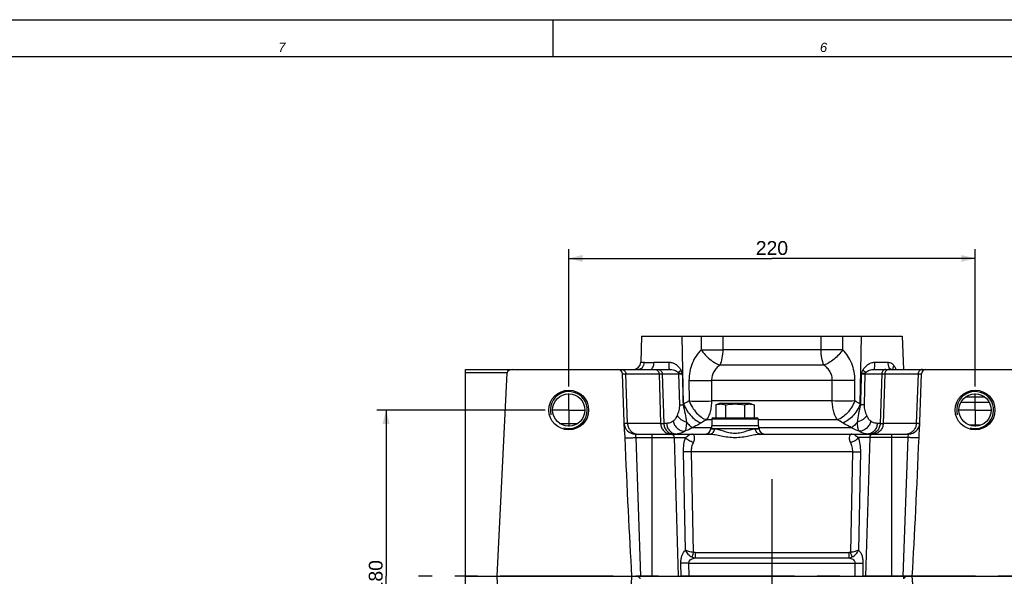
# Model space of a CAD drawing. Header units: millimetres. Extents: x 0 to 1189, y 0 to 841.
# Tile 49 of 68: x 362 to 575, y 720 to 841. Entities that reach past the tile are written whole.
import ezdxf

# ---------------------------------------------------------------- set-up
doc = ezdxf.new("R2010")
doc.units = ezdxf.units.MM
doc.header["$LTSCALE"] = 65.395
doc.linetypes.add('CENTER', pattern=[0.6, 0.375, -0.075, 0.075, -0.075])
doc.layers.get('0').update_dxf_attribs({"linetype": 'CONTINUOUS'})
for name, color, linetype in [('3_ALL_AXES', 7, 'CONTINUOUS'), ('7_ALL_NOTE', 7, 'CONTINUOUS'), ('LAY0001', 7, 'CONTINUOUS')]:
    doc.layers.add(name, color=color, linetype=linetype)
doc.styles.get("Standard").update_dxf_attribs({"font": 'arial.ttf'})
doc.styles.add('TEXTSTYLE_3', font='ariali.ttf')
doc.dimstyles.new('DIMSTYLE_2', dxfattribs={"dimtxt": 3, "dimasz": 3, "dimexe": 2, "dimexo": 1.5, "dimgap": 0.75, "dimtad": 1, "dimdec": 1, "dimlfac": 2.5, "dimdsep": 46, "dimtxsty": 'Standard', "dimblk": '_FILLED', "dimblk1": '_FILLED', "dimblk2": '_FILLED', "dimcen": 0.09, "dimadec": 1, "dimazin": 2, "dimtp": 0.5, "dimtm": 0.5, "dimtfac": 1, "dimtdec": 1, "dimtofl": 0, "dimtmove": 0, "dimatfit": 3, "dimldrblk": '_FILLED', "dimfxl": 0, "dimtolj": 1, "dimarcsym": 0})

# ---------------------------------------------------------------- blocks, each defined once
blk = doc.blocks.new('_FILLED')
at = {"color": 0, "linetype": 'ByBlock'}
blk.add_solid([(0, 0), (-1, 0.25), (-1, -0.25)], dxfattribs=at)
blk = doc.blocks.new('*D8')
at = {"color": 2, "linetype": 'Continuous'}
for p, q in [((475.57, 756.43), (439.11, 756.43)), ((441.11, 756.43), (441.11, 720.43)), ((441.11, 684.43), (441.11, 720.43)), ((475.57, 684.43), (439.11, 684.43))]:
    blk.add_line(p, q, dxfattribs=at)
at = {"color": 2, "linetype": 'Continuous', "xscale": 3, "yscale": 3, "zscale": 3}
for p, rotation in [((441.11, 756.43), 90), ((441.11, 684.43), 270)]:
    blk.add_blockref('_FILLED', p, dxfattribs=dict(at, rotation=rotation))
at = {"color": 2, "linetype": 'Continuous', "insert": (437.36, 720.43), "char_height": 3, "width": 6.9926, "attachment_point": 2, "rotation": 90, "line_spacing_factor": 0.9}
blk.add_mtext('180', dxfattribs=at)
blk = doc.blocks.new('*D19')
at = {"color": 2, "linetype": 'Continuous'}
for p, q in [((480.67, 761.53), (480.67, 791.28)), ((568.67, 761.53), (568.67, 791.28)), ((480.67, 789.28), (524.67, 789.28)), ((568.67, 789.28), (524.67, 789.28))]:
    blk.add_line(p, q, dxfattribs=at)
at = {"color": 2, "linetype": 'Continuous', "xscale": 3, "yscale": 3, "zscale": 3, "rotation": 180}
blk.add_blockref('_FILLED', (480.67, 789.28), dxfattribs=at)
at = {"color": 2, "linetype": 'Continuous', "xscale": 3, "yscale": 3, "zscale": 3}
blk.add_blockref('_FILLED', (568.67, 789.28), dxfattribs=at)
at = {"color": 2, "linetype": 'Continuous', "insert": (524.67, 793.03), "char_height": 3, "width": 6.9926, "attachment_point": 2, "line_spacing_factor": 0.9}
blk.add_mtext('220', dxfattribs=at)

msp = doc.modelspace()

# ---------------------------------------------------------------- linework, layer by layer
at = {"color": 7, "linetype": 'Continuous'}
for p, q in [((0, 841), (1189, 841)), ((8, 833), (1181, 833)), ((458.274, 675.633), (458.274, 765.233)), ((458.274, 765.233), (502.492, 765.233)), ((465.151, 720.433), (467.325, 764.46)), ((492.742, 751.808), (492.307, 764.267)), ((546.855, 765.233), (577.485, 765.233)), ((556.605, 751.808), (557.04, 764.267)), ((570.771, 759.233), (566.576, 759.233)), ((511.674, 754.533), (511.674, 753.033)), ((511.874, 754.733), (521.474, 754.733)), ((521.674, 754.533), (521.674, 753.033)), ((495.08, 751.233), (511.253, 751.233)), ((522.094, 751.233), (554.267, 751.233)), ((458.274, 720.433), (590.638, 720.433)), ((467.325, 676.405), (465.151, 720.433))]:
    msp.add_line(p, q, dxfattribs=at)
at = {"color": 2, "linetype": 'Continuous'}
for p, q in [((8, 841), (1181, 841)), ((477.2, 841), (477.2, 833)), ((8, 833), (1181, 833))]:
    msp.add_line(p, q, dxfattribs=at)
at = {"color": 9, "linetype": 'Continuous'}
for p, q in [((535.323, 769.495), (514.024, 769.495)), ((496.249, 766.777), (497.036, 766.777)), ((499.129, 766.777), (502.396, 766.777)), ((535.937, 766.158), (513.41, 766.158)), ((546.952, 766.777), (549.833, 766.777)), ((467.325, 764.46), (458.274, 764.46)), ((492.307, 764.267), (492.314, 764.268)), ((492.307, 764.267), (504.462, 764.267)), ((492.314, 764.268), (492.367, 764.268)), ((492.367, 764.268), (492.544, 764.268)), ((493.405, 753.549), (493.031, 764.267)), ((500.226, 764.267), (500.569, 753.549)), ((500.907, 764.267), (501.249, 753.549)), ((504.462, 764.267), (504.64, 757.588)), ((544.707, 757.588), (544.885, 764.267)), ((544.885, 764.267), (557.04, 764.267)), ((548.441, 764.267), (548.098, 753.549)), ((549.121, 764.267), (548.778, 753.549)), ((551.53, 765.243), (551.534, 765.233)), ((551.53, 765.243), (551.534, 765.233)), ((556.317, 764.267), (555.942, 753.549)), ((556.317, 764.267), (556.837, 764.268)), ((506.71, 762.822), (506.723, 758.399)), ((537.747, 762.822), (511.6, 762.822)), ((511.6, 762.822), (511.602, 758.399)), ((537.745, 758.399), (537.747, 762.822)), ((542.624, 758.399), (542.637, 762.822)), ((537.745, 758.399), (511.602, 758.399)), ((571.764, 758.074), (565.583, 758.074)), ((492.728, 753.548), (492.682, 753.549)), ((493.405, 753.549), (492.728, 753.548)), ((493.405, 753.549), (493.091, 753.548)), ((500.569, 753.549), (493.405, 753.549)), ((501.881, 753.549), (501.249, 753.549)), ((511.674, 754.329), (510.474, 754.329)), ((511.674, 754.533), (521.674, 754.533)), ((538.873, 754.329), (521.674, 754.329)), ((548.098, 753.549), (547.466, 753.549)), ((555.942, 753.549), (548.778, 753.549)), ((556.62, 753.548), (555.942, 753.549)), ((556.258, 753.548), (555.942, 753.549)), ((556.484, 753.548), (556.258, 753.548)), ((556.654, 753.548), (556.62, 753.548)), ((556.654, 753.548), (556.62, 753.548)), ((556.666, 753.549), (556.654, 753.548)), ((569.921, 753.163), (567.426, 753.163)), ((495.08, 751.233), (495.188, 750.46)), ((498.674, 751.233), (498.674, 720.433)), ((507.479, 752.637), (511.574, 752.637)), ((511.437, 752.391), (512.263, 752.391)), ((521.084, 752.391), (521.91, 752.391)), ((521.774, 752.637), (541.868, 752.637)), ((550.674, 720.433), (550.674, 751.233)), ((554.159, 750.46), (554.267, 751.233)), ((495.188, 750.46), (496.237, 720.433)), ((495.188, 750.46), (505.96, 750.46)), ((503.481, 750.46), (504.389, 720.433)), ((554.159, 750.46), (543.387, 750.46)), ((545.866, 750.46), (544.958, 720.433)), ((553.111, 720.433), (554.159, 750.46)), ((505.946, 726.085), (505.517, 747.372)), ((507.687, 725.589), (507.248, 747.372)), ((542.1, 747.372), (507.248, 747.372)), ((542.1, 747.372), (541.66, 725.589)), ((543.831, 747.372), (543.401, 726.086)), ((508.019, 725.533), (508.019, 724.404)), ((508.019, 725.533), (541.329, 725.533)), ((541.329, 725.533), (541.329, 724.404)), ((505.022, 720.433), (504.965, 723.274)), ((506.753, 720.433), (506.696, 723.274)), ((506.696, 723.274), (542.651, 723.274)), ((508.019, 724.404), (541.329, 724.404)), ((542.651, 723.274), (542.594, 720.433)), ((544.382, 723.274), (544.325, 720.433)), ((496.156, 720.408), (496.155, 720.433)), ((553.192, 720.433), (553.192, 720.414)), ((553.192, 720.433), (553.192, 720.414))]:
    msp.add_line(p, q, dxfattribs=at)
for points in [[(492.544, 764.268), (492.747, 764.268), (493.031, 764.267)], [(556.837, 764.268), (556.962, 764.268), (557.004, 764.268), (557.031, 764.268), (557.04, 764.267)], [(492.728, 753.548), (492.693, 753.548), (492.682, 753.549)], [(493.091, 753.548), (492.865, 753.548), (492.785, 753.548), (492.728, 753.548)], [(556.62, 753.548), (556.564, 753.548), (556.484, 753.548)]]:
    msp.add_lwpolyline(points, dxfattribs=at)
at = {"color": 7, "linetype": 'Continuous'}
for centre, radius in [((480.674, 756.433), 4.3), ((480.674, 756.433), 3.5), ((568.674, 756.433), 4.3), ((568.674, 756.433), 3.5)]:
    msp.add_circle(centre, radius, dxfattribs=at)
for centre, radius, start, end in [((494.65, 766.833), 1.6, 270.48113, 358), ((491.308, 764.233), 1, 2, 90), ((549.196, 762.655), 4.8, 32.50047, 34.58139), ((558.039, 764.233), 1, 90, 178), ((495.08, 753.633), 2.4, 182.1191, 270), ((511.874, 754.533), 0.2, 90, 180), ((521.474, 754.533), 0.2, 0, 90), ((554.267, 753.633), 2.4, 270, 357.89341), ((510.238, 752.433), 1.2, 270, 358), ((523.109, 752.433), 1.2, 182, 270)]:
    msp.add_arc(centre, radius, start, end, dxfattribs=at)
at = {"color": 9, "linetype": 'Continuous'}
for centre, radius, start, end in [((498.324, 765.642), 0.409, 270.02937, 278.71238), ((498.321, 765.663), 0.431, 278.75029, 287.14049), ((496.819, 765.976), 12.022, 315.75606, 316.59746), ((664.45, 487.096), 313.82, 120.17223, 120.41968), ((384.898, 487.096), 313.82, 59.58032, 59.82777), ((552.529, 765.976), 12.022, 223.40257, 224.24393), ((500.909, 1057.774), 304.225, 269.93592, 270.06408), ((727.146, 394.249), 420.243, 121.03674, 121.21707), ((322.201, 394.249), 420.243, 58.78293, 58.96326), ((548.438, 1013.304), 259.756, 269.92495, 270.07505), ((495.661, 753.37), 2.137, 254.79538, 269.95096), ((553.687, 753.37), 2.137, 270.04904, 285.20462)]:
    msp.add_arc(centre, radius, start, end, dxfattribs=at)
at = {"color": 2, "linetype": 'Continuous'}
for centre in [(480.674, 756.433), (568.674, 756.433)]:
    msp.add_arc(centre, 4, 255, 195, dxfattribs=at)
at = {"color": 7, "linetype": 'Continuous'}
for centre, major_axis, ratio, start_param, end_param in [((468.456, 764.433), (1.131, 0), 0.7071068, 1.5707963, 3.1066861), ((494.838, 760.565), (-2.401, 68.769), 0.0348783, -4.5659693, -4.0904678), ((554.509, 760.565), (-2.401, -68.769), 0.0348783, 0.9488752, 1.4243766), ((494.838, 680.3), (2.401, 68.769), 0.0348783, 0.9488752, 1.4243766), ((554.509, 680.3), (2.401, -68.769), 0.0348783, 1.717216, 2.1927175)]:
    msp.add_ellipse(centre, major_axis=major_axis, ratio=ratio, start_param=start_param, end_param=end_param, dxfattribs=at)
at = {"color": 9, "linetype": 'Continuous'}
for points, knots in [([(509.329, 769.495), (508.922, 769.081), (508.176, 768.149), (507.342, 766.531), (506.822, 764.727), (506.708, 763.46), (506.71, 762.822)], [0, 0, 0, 0, 0.2372511, 0.4840342, 0.7392506, 1, 1, 1, 1]), ([(509.329, 769.495), (509.591, 769.116), (510.179, 768.39), (511.188, 767.44), (512.267, 766.672), (513.033, 766.292), (513.41, 766.158)], [0, 0, 0, 0, 0.2584826, 0.5229694, 0.7755177, 1, 1, 1, 1]), ([(509.329, 769.495), (510.092, 769.477), (511.657, 769.463), (513.222, 769.478), (514.024, 769.495)], [0, 0, 0, 0, 0.4872508, 1, 1, 1, 1]), ([(514.024, 769.495), (514.016, 768.886), (513.914, 767.751), (513.619, 766.642), (513.41, 766.158)], [0, 0, 0, 0, 0.5361324, 1, 1, 1, 1]), ([(540.018, 769.495), (539.255, 769.477), (537.69, 769.463), (536.125, 769.478), (535.323, 769.495)], [0, 0, 0, 0, 0.4872508, 1, 1, 1, 1]), ([(535.937, 766.158), (535.728, 766.642), (535.433, 767.751), (535.332, 768.886), (535.323, 769.495)], [0, 0, 0, 0, 0.4638676, 1, 1, 1, 1]), ([(540.018, 769.495), (539.757, 769.116), (539.168, 768.39), (538.16, 767.44), (537.081, 766.672), (536.314, 766.292), (535.937, 766.158)], [0, 0, 0, 0, 0.2584826, 0.5229694, 0.7755177, 1, 1, 1, 1]), ([(542.637, 762.822), (542.639, 763.46), (542.525, 764.726), (542.005, 766.531), (541.172, 768.149), (540.425, 769.081), (540.018, 769.495)], [0, 0, 0, 0, 0.26074, 0.5159571, 0.7627411, 1, 1, 1, 1]), ([(495.654, 765.233), (495.831, 765.233), (496.197, 765.317), (496.649, 765.666), (496.952, 766.176), (497.03, 766.575), (497.036, 766.777)], [0, 0, 0, 0, 0.2332903, 0.4765345, 0.7334221, 1, 1, 1, 1]), ([(497.036, 766.777), (497.175, 766.777), (497.477, 766.727), (497.968, 766.687), (498.527, 766.738), (498.921, 766.777), (499.129, 766.777)], [0, 0, 0, 0, 0.1991512, 0.4345777, 0.7032442, 1, 1, 1, 1]), ([(498.448, 765.251), (498.548, 765.282), (498.75, 765.436), (498.954, 765.79), (499.091, 766.252), (499.126, 766.596), (499.129, 766.777)], [0, 0, 0, 0, 0.1802952, 0.4114997, 0.6911486, 1, 1, 1, 1]), ([(502.396, 766.777), (502.667, 766.777), (503.207, 766.675), (503.927, 766.303), (504.53, 765.773), (504.83, 765.326), (504.94, 765.085)], [0, 0, 0, 0, 0.2539911, 0.5041561, 0.7514294, 1, 1, 1, 1]), ([(502.492, 765.233), (502.488, 765.233), (502.479, 765.244), (502.467, 765.282), (502.452, 765.367), (502.437, 765.507), (502.423, 765.696), (502.412, 765.926), (502.4, 766.291), (502.396, 766.578), (502.396, 766.777)], [0, 0, 0, 0, 0.0076032, 0.0229532, 0.080148, 0.1718754, 0.295071, 0.4453251, 0.6171795, 1, 1, 1, 1]), ([(513.41, 766.158), (513.146, 765.973), (512.648, 765.548), (512.056, 764.755), (511.675, 763.828), (511.595, 763.157), (511.6, 762.822)], [0, 0, 0, 0, 0.2456313, 0.4937467, 0.7453103, 1, 1, 1, 1]), ([(537.747, 762.822), (537.752, 763.157), (537.672, 763.828), (537.291, 764.755), (536.699, 765.548), (536.201, 765.972), (535.937, 766.158)], [0, 0, 0, 0, 0.2546773, 0.5062422, 0.754359, 1, 1, 1, 1]), ([(544.407, 765.085), (544.517, 765.326), (544.817, 765.773), (545.421, 766.303), (546.14, 766.675), (546.681, 766.777), (546.952, 766.777)], [0, 0, 0, 0, 0.2485811, 0.4959014, 0.7460593, 1, 1, 1, 1]), ([(546.855, 765.233), (546.859, 765.233), (546.868, 765.244), (546.88, 765.282), (546.896, 765.367), (546.91, 765.507), (546.924, 765.696), (546.935, 765.926), (546.948, 766.291), (546.951, 766.578), (546.952, 766.777)], [0, 0, 0, 0, 0.0076033, 0.0229533, 0.0801481, 0.1718755, 0.2950712, 0.4453252, 0.6171796, 1, 1, 1, 1]), ([(550.532, 765.233), (550.486, 765.233), (550.388, 765.256), (550.257, 765.351), (550.14, 765.496), (550.037, 765.689), (549.952, 765.922), (549.864, 766.286), (549.836, 766.577), (549.833, 766.777)], [0, 0, 0, 0, 0.0751835, 0.1606329, 0.26242, 0.3823472, 0.5193964, 0.6707897, 1, 1, 1, 1]), ([(549.833, 766.777), (549.967, 766.777), (550.234, 766.737), (550.72, 766.51), (551.005, 766.208), (551.153, 765.986)], [0, 0, 0, 0, 0.2511359, 0.4985836, 1, 1, 1, 1]), ([(550.897, 765.232), (550.885, 765.349), (550.939, 765.622), (551.069, 765.86), (551.153, 765.986)], [0, 0, 0, 0, 0.4359934, 1, 1, 1, 1]), ([(551.153, 765.986), (551.191, 765.929), (551.336, 765.692), (551.453, 765.438), (551.53, 765.243)], [0, 0, 0, 0, 0.2464337, 1, 1, 1, 1]), ([(492.091, 765.233), (492.211, 765.233), (492.456, 765.182), (492.764, 764.966), (492.972, 764.647), (493.026, 764.394), (493.031, 764.267)], [0, 0, 0, 0, 0.2429251, 0.4899845, 0.7428702, 1, 1, 1, 1]), ([(499.287, 765.233), (499.407, 765.233), (499.651, 765.182), (499.959, 764.966), (500.168, 764.647), (500.222, 764.394), (500.226, 764.267)], [0, 0, 0, 0, 0.2429251, 0.4899845, 0.7428702, 1, 1, 1, 1]), ([(500.024, 765.233), (500.137, 765.233), (500.37, 765.18), (500.659, 764.963), (500.853, 764.644), (500.903, 764.394), (500.907, 764.267)], [0, 0, 0, 0, 0.235769, 0.4799738, 0.7358246, 1, 1, 1, 1]), ([(502.492, 765.233), (502.845, 765.233), (503.368, 765.136), (504.003, 764.881), (504.291, 764.701), (504.407, 764.582)], [0, 0, 0, 0, 0.5155375, 0.7570684, 1, 1, 1, 1]), ([(504.407, 764.582), (504.467, 764.668), (504.638, 764.846), (504.828, 765.001), (504.94, 765.085)], [0, 0, 0, 0, 0.429267, 1, 1, 1, 1]), ([(504.407, 764.582), (504.466, 764.552), (504.744, 764.424), (505.037, 764.334), (505.267, 764.267)], [0, 0, 0, 0, 0.2176628, 1, 1, 1, 1]), ([(504.462, 764.267), (504.514, 764.268), (504.783, 764.269), (505.051, 764.268), (505.267, 764.267)], [0, 0, 0, 0, 0.1961515, 1, 1, 1, 1]), ([(544.08, 764.267), (544.163, 764.291), (544.456, 764.379), (544.745, 764.482), (544.94, 764.582)], [0, 0, 0, 0, 0.2825069, 1, 1, 1, 1]), ([(544.08, 764.267), (544.161, 764.268), (544.429, 764.269), (544.698, 764.269), (544.885, 764.267)], [0, 0, 0, 0, 0.2998703, 1, 1, 1, 1]), ([(544.94, 764.582), (544.88, 764.668), (544.709, 764.846), (544.519, 765.001), (544.407, 765.085)], [0, 0, 0, 0, 0.4292634, 1, 1, 1, 1]), ([(544.94, 764.582), (545.056, 764.701), (545.345, 764.881), (545.979, 765.136), (546.502, 765.233), (546.855, 765.233)], [0, 0, 0, 0, 0.2429439, 0.4844854, 1, 1, 1, 1]), ([(549.323, 765.233), (549.21, 765.233), (548.977, 765.18), (548.689, 764.963), (548.494, 764.644), (548.444, 764.394), (548.441, 764.267)], [0, 0, 0, 0, 0.235769, 0.4799738, 0.7358246, 1, 1, 1, 1]), ([(550.06, 765.233), (549.94, 765.233), (549.696, 765.182), (549.388, 764.966), (549.179, 764.647), (549.125, 764.394), (549.121, 764.267)], [0, 0, 0, 0, 0.2429251, 0.4899845, 0.7428702, 1, 1, 1, 1]), ([(557.256, 765.233), (557.136, 765.233), (556.892, 765.182), (556.584, 764.966), (556.375, 764.647), (556.321, 764.394), (556.317, 764.267)], [0, 0, 0, 0, 0.2429251, 0.4899845, 0.7428702, 1, 1, 1, 1]), ([(506.71, 762.822), (507.508, 762.802), (509.138, 762.787), (510.769, 762.803), (511.6, 762.822)], [0, 0, 0, 0, 0.4897796, 1, 1, 1, 1]), ([(542.637, 762.822), (541.839, 762.802), (540.209, 762.787), (538.579, 762.803), (537.747, 762.822)], [0, 0, 0, 0, 0.4897796, 1, 1, 1, 1]), ([(504.64, 757.588), (504.646, 757.371), (504.614, 756.947), (504.463, 756.165), (504.285, 755.612), (504.143, 755.268)], [0, 0, 0, 0, 0.2738679, 0.5314162, 1, 1, 1, 1]), ([(504.64, 757.588), (504.692, 757.587), (504.955, 757.584), (505.219, 757.586), (505.431, 757.588)], [0, 0, 0, 0, 0.1966862, 1, 1, 1, 1]), ([(505.431, 757.588), (505.591, 756.929), (505.866, 755.682), (506.079, 754.422), (506.143, 753.828)], [0, 0, 0, 0, 0.5317403, 1, 1, 1, 1]), ([(505.553, 757.716), (505.752, 757.231), (506.235, 756.304), (507.154, 755.098), (508.185, 754.17), (508.963, 753.756), (509.342, 753.645)], [0, 0, 0, 0, 0.2752165, 0.5460957, 0.7924853, 1, 1, 1, 1]), ([(506.723, 758.399), (506.919, 757.917), (507.396, 756.994), (508.304, 755.79), (509.326, 754.861), (510.097, 754.444), (510.474, 754.329)], [0, 0, 0, 0, 0.2749415, 0.545564, 0.7919984, 1, 1, 1, 1]), ([(506.723, 758.399), (507.519, 758.379), (509.146, 758.365), (510.772, 758.38), (511.602, 758.399)], [0, 0, 0, 0, 0.4896218, 1, 1, 1, 1]), ([(511.602, 758.399), (511.596, 757.986), (511.538, 757.186), (511.317, 756.06), (510.979, 755.097), (510.657, 754.548), (510.474, 754.329)], [0, 0, 0, 0, 0.2889497, 0.5601847, 0.8002198, 1, 1, 1, 1]), ([(542.624, 758.399), (541.828, 758.379), (540.201, 758.365), (538.575, 758.38), (537.745, 758.399)], [0, 0, 0, 0, 0.4896218, 1, 1, 1, 1]), ([(538.873, 754.329), (538.69, 754.548), (538.368, 755.097), (538.03, 756.06), (537.809, 757.186), (537.751, 757.986), (537.745, 758.399)], [0, 0, 0, 0, 0.1997802, 0.4398153, 0.7110503, 1, 1, 1, 1]), ([(542.624, 758.399), (542.428, 757.917), (541.951, 756.994), (541.043, 755.79), (540.021, 754.861), (539.25, 754.444), (538.873, 754.329)], [0, 0, 0, 0, 0.2749415, 0.545564, 0.7919984, 1, 1, 1, 1]), ([(543.794, 757.716), (543.596, 757.231), (543.112, 756.304), (542.193, 755.098), (541.162, 754.17), (540.384, 753.756), (540.005, 753.645)], [0, 0, 0, 0, 0.2752165, 0.5460957, 0.7924853, 1, 1, 1, 1]), ([(543.204, 753.828), (543.268, 754.422), (543.481, 755.682), (543.756, 756.929), (543.916, 757.588)], [0, 0, 0, 0, 0.4682513, 1, 1, 1, 1]), ([(544.707, 757.588), (544.656, 757.587), (544.392, 757.584), (544.128, 757.586), (543.916, 757.588)], [0, 0, 0, 0, 0.1966863, 1, 1, 1, 1]), ([(545.204, 755.268), (545.062, 755.612), (544.884, 756.165), (544.733, 756.947), (544.702, 757.371), (544.707, 757.588)], [0, 0, 0, 0, 0.468574, 0.7261128, 1, 1, 1, 1]), ([(504.143, 755.268), (504.038, 755.012), (503.81, 754.561), (503.473, 754.172), (503.289, 754.039)], [0, 0, 0, 0, 0.5486031, 1, 1, 1, 1]), ([(504.143, 755.268), (504.326, 754.921), (504.942, 754.305), (505.714, 753.945), (506.143, 753.828)], [0, 0, 0, 0, 0.4685734, 1, 1, 1, 1]), ([(545.204, 755.268), (545.021, 754.921), (544.405, 754.305), (543.633, 753.945), (543.204, 753.828)], [0, 0, 0, 0, 0.4685734, 1, 1, 1, 1]), ([(546.059, 754.039), (545.874, 754.172), (545.537, 754.561), (545.31, 755.012), (545.204, 755.268)], [0, 0, 0, 0, 0.4513842, 1, 1, 1, 1]), ([(493.405, 753.549), (493.413, 753.294), (493.507, 752.785), (493.867, 752.108), (494.411, 751.583), (494.865, 751.371), (495.1, 751.307)], [0, 0, 0, 0, 0.2558362, 0.5085512, 0.7565257, 1, 1, 1, 1]), ([(500.569, 753.549), (500.579, 753.248), (500.706, 752.648), (501.198, 751.885), (501.925, 751.366), (502.504, 751.237), (502.789, 751.233)], [0, 0, 0, 0, 0.2570615, 0.5099474, 0.7570632, 1, 1, 1, 1]), ([(501.249, 753.549), (501.259, 753.245), (501.378, 752.646), (501.845, 751.879), (502.538, 751.358), (503.096, 751.233), (503.367, 751.233)], [0, 0, 0, 0, 0.2641764, 0.5200263, 0.7642302, 1, 1, 1, 1]), ([(503.289, 754.039), (503.077, 753.886), (502.63, 753.639), (502.123, 753.549), (501.881, 753.549)], [0, 0, 0, 0, 0.5181088, 1, 1, 1, 1]), ([(501.881, 753.549), (501.89, 753.245), (502.01, 752.646), (502.476, 751.879), (503.169, 751.358), (503.728, 751.233), (503.999, 751.233)], [0, 0, 0, 0, 0.2641764, 0.5200263, 0.7642302, 1, 1, 1, 1]), ([(503.289, 754.039), (503.344, 753.74), (503.566, 753.154), (504.153, 752.436), (504.921, 751.955), (505.51, 751.839), (505.792, 751.845)], [0, 0, 0, 0, 0.2546672, 0.5127798, 0.7636226, 1, 1, 1, 1]), ([(506.143, 753.828), (506.147, 753.425), (506.121, 752.864), (505.966, 752.203), (505.857, 751.947), (505.792, 751.845)], [0, 0, 0, 0, 0.593695, 0.8210435, 1, 1, 1, 1]), ([(506.143, 753.828), (506.353, 753.57), (506.759, 753.128), (507.242, 752.761), (507.479, 752.637)], [0, 0, 0, 0, 0.5539985, 1, 1, 1, 1]), ([(509.342, 753.645), (509.196, 753.557), (508.587, 753.199), (507.961, 752.871), (507.479, 752.637)], [0, 0, 0, 0, 0.2413336, 1, 1, 1, 1]), ([(541.868, 752.637), (541.704, 752.717), (541.072, 753.031), (540.453, 753.374), (540.005, 753.645)], [0, 0, 0, 0, 0.2584376, 1, 1, 1, 1]), ([(543.204, 753.828), (542.994, 753.57), (542.588, 753.128), (542.105, 752.761), (541.868, 752.637)], [0, 0, 0, 0, 0.5539985, 1, 1, 1, 1]), ([(543.555, 751.845), (543.49, 751.947), (543.381, 752.203), (543.226, 752.864), (543.2, 753.425), (543.204, 753.828)], [0, 0, 0, 0, 0.1789577, 0.4062912, 1, 1, 1, 1]), ([(546.059, 754.039), (546.003, 753.74), (545.782, 753.154), (545.194, 752.436), (544.426, 751.955), (543.837, 751.839), (543.555, 751.845)], [0, 0, 0, 0, 0.2546675, 0.5127799, 0.7636224, 1, 1, 1, 1]), ([(547.466, 753.549), (547.457, 753.245), (547.337, 752.646), (546.871, 751.879), (546.178, 751.358), (545.62, 751.233), (545.349, 751.233)], [0, 0, 0, 0, 0.2641764, 0.5200263, 0.7642302, 1, 1, 1, 1]), ([(548.098, 753.549), (548.088, 753.245), (547.969, 752.646), (547.503, 751.879), (546.809, 751.358), (546.251, 751.233), (545.98, 751.233)], [0, 0, 0, 0, 0.2641764, 0.5200263, 0.7642302, 1, 1, 1, 1]), ([(547.466, 753.549), (547.224, 753.549), (546.718, 753.639), (546.27, 753.886), (546.059, 754.039)], [0, 0, 0, 0, 0.4818792, 1, 1, 1, 1]), ([(548.778, 753.549), (548.768, 753.248), (548.641, 752.648), (548.149, 751.885), (547.422, 751.366), (546.843, 751.237), (546.558, 751.233)], [0, 0, 0, 0, 0.2570615, 0.5099474, 0.7570632, 1, 1, 1, 1]), ([(555.942, 753.549), (555.934, 753.294), (555.84, 752.785), (555.48, 752.108), (554.936, 751.583), (554.482, 751.371), (554.247, 751.307)], [0, 0, 0, 0, 0.2558362, 0.5085512, 0.7565257, 1, 1, 1, 1]), ([(502.789, 751.233), (502.878, 751.233), (503.061, 751.19), (503.367, 750.957), (503.475, 750.656), (503.481, 750.46)], [0, 0, 0, 0, 0.2353916, 0.4806649, 1, 1, 1, 1]), ([(505.792, 751.845), (505.521, 751.654), (504.95, 751.345), (504.307, 751.233), (503.999, 751.233)], [0, 0, 0, 0, 0.5180832, 1, 1, 1, 1]), ([(507.479, 752.637), (507.349, 752.556), (506.811, 752.243), (506.236, 751.996), (505.792, 751.845)], [0, 0, 0, 0, 0.2464205, 1, 1, 1, 1]), ([(505.96, 750.46), (506.105, 750.575), (506.357, 750.784), (506.716, 751.042), (507.04, 751.197), (507.254, 751.233), (507.354, 751.233)], [0, 0, 0, 0, 0.3416654, 0.604878, 0.8158133, 1, 1, 1, 1]), ([(507.691, 749.431), (507.809, 749.663), (507.957, 750.106), (507.927, 750.654), (507.788, 750.963), (507.662, 751.117), (507.514, 751.211), (507.405, 751.233), (507.354, 751.233)], [0, 0, 0, 0, 0.3704056, 0.6477414, 0.755617, 0.8470809, 0.9266983, 1, 1, 1, 1]), ([(511.253, 751.233), (511.383, 751.233), (511.651, 751.296), (511.982, 751.559), (512.202, 751.942), (512.259, 752.239), (512.263, 752.391)], [0, 0, 0, 0, 0.2303206, 0.4724345, 0.7305703, 1, 1, 1, 1]), ([(511.253, 751.233), (511.43, 751.233), (511.808, 751.199), (512.625, 751.06), (513.74, 750.818), (515.168, 750.568), (516.674, 750.465), (518.179, 750.568), (519.607, 750.818), (520.722, 751.06), (521.54, 751.199), (521.917, 751.233), (522.094, 751.233)], [0, 0, 0, 0, 0.0484842, 0.1034785, 0.2268918, 0.3610157, 0.4999991, 0.6389853, 0.7731136, 0.8965229, 0.9515156, 1, 1, 1, 1]), ([(512.263, 752.391), (512.395, 752.391), (512.682, 752.352), (513.314, 752.188), (514.199, 751.881), (515.374, 751.539), (516.674, 751.386), (517.973, 751.539), (519.148, 751.881), (520.033, 752.188), (520.665, 752.352), (520.952, 752.391), (521.084, 752.391)], [0, 0, 0, 0, 0.0437895, 0.0952236, 0.2162864, 0.3538063, 0.4999977, 0.6461945, 0.7837205, 0.9047776, 0.9562103, 1, 1, 1, 1]), ([(522.094, 751.233), (521.965, 751.233), (521.696, 751.296), (521.365, 751.559), (521.145, 751.942), (521.089, 752.239), (521.084, 752.391)], [0, 0, 0, 0, 0.2303206, 0.4724345, 0.7305702, 1, 1, 1, 1]), ([(541.993, 751.233), (541.942, 751.233), (541.833, 751.211), (541.685, 751.117), (541.559, 750.963), (541.42, 750.654), (541.391, 750.106), (541.538, 749.663), (541.656, 749.431)], [0, 0, 0, 0, 0.0733048, 0.152923, 0.2443875, 0.3522597, 0.6295867, 1, 1, 1, 1]), ([(543.555, 751.845), (543.405, 751.896), (542.822, 752.112), (542.262, 752.392), (541.868, 752.637)], [0, 0, 0, 0, 0.2545303, 1, 1, 1, 1]), ([(541.993, 751.233), (542.093, 751.233), (542.307, 751.197), (542.631, 751.042), (542.991, 750.784), (543.242, 750.575), (543.387, 750.46)], [0, 0, 0, 0, 0.1841872, 0.3951217, 0.6583337, 1, 1, 1, 1]), ([(545.349, 751.233), (545.04, 751.233), (544.397, 751.345), (543.826, 751.654), (543.555, 751.845)], [0, 0, 0, 0, 0.4819063, 1, 1, 1, 1]), ([(545.866, 750.46), (545.872, 750.656), (545.98, 750.957), (546.286, 751.19), (546.47, 751.233), (546.558, 751.233)], [0, 0, 0, 0, 0.5193351, 0.7646084, 1, 1, 1, 1]), ([(492.816, 750.449), (492.848, 750.443), (492.939, 750.436), (493.109, 750.429), (493.345, 750.426), (493.766, 750.426), (494.388, 750.436), (494.91, 750.451), (495.188, 750.46)], [0, 0, 0, 0, 0.0423319, 0.1146985, 0.2149457, 0.3399523, 0.6478763, 1, 1, 1, 1]), ([(505.517, 747.372), (505.506, 747.916), (505.566, 748.963), (505.799, 749.987), (505.96, 750.46)], [0, 0, 0, 0, 0.5206848, 1, 1, 1, 1]), ([(507.691, 749.431), (507.334, 749.516), (506.826, 749.715), (506.266, 750.109), (506.045, 750.34), (505.96, 750.46)], [0, 0, 0, 0, 0.5373519, 0.7841341, 1, 1, 1, 1]), ([(507.248, 747.372), (507.237, 747.739), (507.3, 748.452), (507.537, 749.128), (507.691, 749.431)], [0, 0, 0, 0, 0.5191989, 1, 1, 1, 1]), ([(541.656, 749.431), (542.013, 749.516), (542.521, 749.715), (543.082, 750.109), (543.302, 750.34), (543.387, 750.46)], [0, 0, 0, 0, 0.537352, 0.7841341, 1, 1, 1, 1]), ([(541.656, 749.431), (541.81, 749.128), (542.048, 748.452), (542.111, 747.739), (542.1, 747.372)], [0, 0, 0, 0, 0.4807836, 1, 1, 1, 1]), ([(543.387, 750.46), (543.548, 749.987), (543.782, 748.963), (543.842, 747.916), (543.831, 747.372)], [0, 0, 0, 0, 0.4793009, 1, 1, 1, 1]), ([(556.532, 750.449), (556.499, 750.443), (556.408, 750.436), (556.238, 750.429), (556.003, 750.426), (555.581, 750.426), (554.96, 750.436), (554.438, 750.451), (554.159, 750.46)], [0, 0, 0, 0, 0.0423319, 0.1146985, 0.2149457, 0.3399523, 0.6478763, 1, 1, 1, 1]), ([(507.248, 747.372), (506.915, 747.365), (506.338, 747.359), (505.76, 747.362), (505.517, 747.372)], [0, 0, 0, 0, 0.5772203, 1, 1, 1, 1]), ([(542.1, 747.372), (542.433, 747.365), (543.01, 747.359), (543.587, 747.362), (543.831, 747.372)], [0, 0, 0, 0, 0.5772203, 1, 1, 1, 1]), ([(504.965, 723.274), (504.959, 723.58), (504.996, 724.168), (505.234, 725.155), (505.607, 725.815), (505.946, 726.085)], [0, 0, 0, 0, 0.3001985, 0.5742071, 1, 1, 1, 1]), ([(507.687, 725.589), (507.346, 725.635), (506.864, 725.732), (506.288, 725.921), (506.047, 726.027), (505.946, 726.086)], [0, 0, 0, 0, 0.5669567, 0.8070469, 1, 1, 1, 1]), ([(505.946, 726.086), (506.069, 725.776), (506.454, 725.192), (507.003, 724.756), (507.318, 724.6)], [0, 0, 0, 0, 0.4867736, 1, 1, 1, 1]), ([(507.687, 725.589), (507.649, 725.486), (507.528, 725.156), (507.407, 724.826), (507.318, 724.6)], [0, 0, 0, 0, 0.3114434, 1, 1, 1, 1]), ([(543.401, 726.086), (543.3, 726.028), (543.059, 725.921), (542.483, 725.732), (542.001, 725.635), (541.66, 725.589)], [0, 0, 0, 0, 0.1929451, 0.4330317, 1, 1, 1, 1]), ([(541.66, 725.589), (541.698, 725.486), (541.819, 725.156), (541.94, 724.826), (542.029, 724.6)], [0, 0, 0, 0, 0.3114439, 1, 1, 1, 1]), ([(542.029, 724.6), (542.344, 724.756), (542.894, 725.192), (543.278, 725.776), (543.401, 726.086)], [0, 0, 0, 0, 0.5132362, 1, 1, 1, 1]), ([(543.401, 726.086), (543.557, 725.962), (543.847, 725.624), (544.157, 724.972), (544.352, 724.167), (544.388, 723.58), (544.382, 723.274)], [0, 0, 0, 0, 0.1941517, 0.4280025, 0.7009414, 1, 1, 1, 1]), ([(506.696, 723.274), (506.363, 723.268), (505.786, 723.262), (505.209, 723.265), (504.965, 723.274)], [0, 0, 0, 0, 0.5772203, 1, 1, 1, 1]), ([(506.696, 723.274), (506.691, 723.362), (506.712, 723.537), (506.857, 723.839), (507.156, 724.115), (507.575, 724.312), (507.87, 724.382), (508.019, 724.404)], [0, 0, 0, 0, 0.1390318, 0.2724047, 0.52249, 0.7629491, 1, 1, 1, 1]), ([(507.318, 724.6), (507.374, 724.573), (507.597, 724.475), (507.838, 724.419), (508.019, 724.404)], [0, 0, 0, 0, 0.2537573, 1, 1, 1, 1]), ([(541.329, 724.404), (541.389, 724.409), (541.63, 724.441), (541.865, 724.519), (542.029, 724.6)], [0, 0, 0, 0, 0.2474705, 1, 1, 1, 1]), ([(541.329, 724.404), (541.477, 724.382), (541.773, 724.312), (542.192, 724.115), (542.49, 723.839), (542.635, 723.537), (542.656, 723.362), (542.651, 723.274)], [0, 0, 0, 0, 0.2370368, 0.4774769, 0.7275545, 0.8609314, 1, 1, 1, 1]), ([(542.651, 723.274), (542.984, 723.268), (543.561, 723.262), (544.139, 723.265), (544.382, 723.274)], [0, 0, 0, 0, 0.5772203, 1, 1, 1, 1]), ([(496.219, 719.929), (496.159, 719.93), (496.041, 719.982), (495.919, 720.116), (495.821, 720.269), (495.767, 720.378), (495.742, 720.433)], [0, 0, 0, 0, 0.2483749, 0.4988628, 0.7494841, 1, 1, 1, 1]), ([(553.605, 720.433), (553.58, 720.378), (553.526, 720.269), (553.428, 720.116), (553.306, 719.982), (553.188, 719.93), (553.128, 719.929)], [0, 0, 0, 0, 0.2505166, 0.5011361, 0.7516151, 1, 1, 1, 1]), ([(553.192, 720.414), (553.19, 720.376), (553.185, 720.299), (553.178, 720.204), (553.171, 720.127), (553.164, 720.071), (553.156, 720.021), (553.146, 719.988), (553.138, 719.963), (553.128, 719.963)], [0, 0, 0, 0, 0.2503814, 0.5007599, 0.6259507, 0.7511386, 0.8762874, 0.9387739, 1, 1, 1, 1])]:
    msp.add_open_spline(points, degree=3, knots=knots, dxfattribs=at)
for points in [[(504.407, 764.582), (504.44, 764.481), (504.458, 764.374), (504.462, 764.267)], [(504.94, 765.085), (505.062, 764.818), (505.166, 764.543), (505.267, 764.267)], [(505.267, 764.267), (505.321, 762.041), (505.376, 759.815), (505.431, 757.588)], [(543.916, 757.588), (543.971, 759.815), (544.026, 762.041), (544.08, 764.267)], [(544.08, 764.267), (544.181, 764.543), (544.285, 764.818), (544.407, 765.085)], [(544.885, 764.267), (544.889, 764.374), (544.907, 764.481), (544.94, 764.582)], [(508.019, 725.533), (507.906, 725.533), (507.792, 725.551), (507.687, 725.589)], [(541.66, 725.589), (541.555, 725.551), (541.441, 725.533), (541.329, 725.533)]]:
    msp.add_open_spline(points, degree=3, dxfattribs=at)
at = {"color": 7, "linetype": 'Continuous'}
for points in [[(492.742, 751.808), (492.758, 751.354), (492.797, 750.902), (492.816, 750.449)], [(556.532, 750.449), (556.55, 750.902), (556.589, 751.354), (556.605, 751.808)]]:
    msp.add_open_spline(points, degree=3, dxfattribs=at)
at = {"layer": '3_ALL_AXES', "color": 7, "linetype": 'Continuous'}
for p, q in [((496.446, 772.433), (552.901, 772.433)), ((513.517, 757.933), (512.517, 757.533)), ((512.517, 757.533), (512.517, 754.733)), ((513.517, 757.933), (519.831, 757.933)), ((514.595, 757.533), (514.595, 754.733)), ((518.752, 757.533), (518.752, 754.733)), ((519.831, 757.933), (520.831, 757.533)), ((520.831, 757.533), (520.831, 754.733)), ((511.574, 753.033), (511.574, 752.433)), ((521.774, 753.033), (511.574, 753.033)), ((521.774, 753.033), (521.774, 752.433)), ((511.439, 752.433), (511.437, 752.391)), ((511.439, 752.433), (521.909, 752.433)), ((521.909, 752.433), (521.91, 752.391))]:
    msp.add_line(p, q, dxfattribs=at)
at = {"layer": '3_ALL_AXES', "color": 9, "linetype": 'Continuous'}
for p, q in [((505.553, 757.716), (505.258, 772.433)), ((509.318, 772.433), (509.329, 769.495)), ((514.021, 772.433), (514.024, 769.495)), ((535.323, 769.495), (535.326, 772.433)), ((540.018, 769.495), (540.029, 772.433)), ((543.794, 757.716), (544.089, 772.433))]:
    msp.add_line(p, q, dxfattribs=at)
at = {"layer": '3_ALL_AXES', "color": 2, "linetype": 'CENTER'}
for p, q in [((480.674, 756.433), (480.674, 760.033)), ((568.674, 756.433), (568.674, 760.033)), ((480.674, 756.433), (477.074, 756.433)), ((480.674, 756.433), (480.674, 752.833)), ((480.674, 756.433), (484.274, 756.433)), ((568.674, 756.433), (565.074, 756.433)), ((568.674, 756.433), (568.674, 752.833)), ((568.674, 756.433), (572.274, 756.433)), ((524.674, 741.433), (524.674, 609.735)), ((764.978, 720.433), (448.094, 720.433))]:
    msp.add_line(p, q, dxfattribs=at)
at = {"layer": '3_ALL_AXES', "color": 7, "linetype": 'Continuous'}
for points in [[(512.517, 757.533), (512.846, 757.664), (513.556, 757.847), (514.266, 757.664), (514.595, 757.533)], [(514.595, 757.533), (515.278, 757.669), (516.674, 757.841), (518.069, 757.669), (518.752, 757.533)], [(518.752, 757.533), (519.081, 757.664), (519.791, 757.847), (520.502, 757.664), (520.831, 757.533)]]:
    msp.add_open_spline(points, degree=3, knots=[0, 0, 0, 0, 0.5, 1, 1, 1, 1], dxfattribs=at)
at = {"layer": 'LAY0001', "color": 7, "linetype": 'Continuous'}
for p, q in [((496.446, 772.433), (496.249, 766.777)), ((552.901, 772.433), (553.152, 765.233))]:
    msp.add_line(p, q, dxfattribs=at)
at = {"layer": 'LAY0001', "color": 9, "linetype": 'Continuous'}
msp.add_line((478.691, 753.549), (482.657, 753.549), dxfattribs=at)

# ---------------------------------------------------------------- texts
at = {"layer": '7_ALL_NOTE', "color": 1, "linetype": 'Continuous', "char_height": 2, "attachment_point": 2, "line_spacing_factor": 0.9, "style": 'TEXTSTYLE_3'}
for s, insert, width in [('7', (418.55, 836), 1.65799), ('6', (535.85, 836), 1.59108)]:
    msp.add_mtext(s, dxfattribs=dict(at, insert=insert, width=width))

# ---------------------------------------------------------------- dimensions: what is measured, and where the dimension line sits
at = {"color": 2, "linetype": 'Continuous'}
for base, p1, p2, angle, picture, middle in [((480.674, 789.277), (568.674, 760.033), (480.674, 760.033), 180, '*D19', (524.635, 789.277)), ((441.109, 684.433), (477.074, 756.433), (477.074, 684.433), 270, '*D8', (441.109, 720.561))]:
    dim = msp.add_linear_dim(base=base, p1=p1, p2=p2, angle=angle, dimstyle='DIMSTYLE_2', dxfattribs=at)
    dim.commit()
    dim.dimension.update_dxf_attribs({"geometry": picture, "text_midpoint": middle, "dimtype": 160})

doc.saveas('drawing.dxf')
